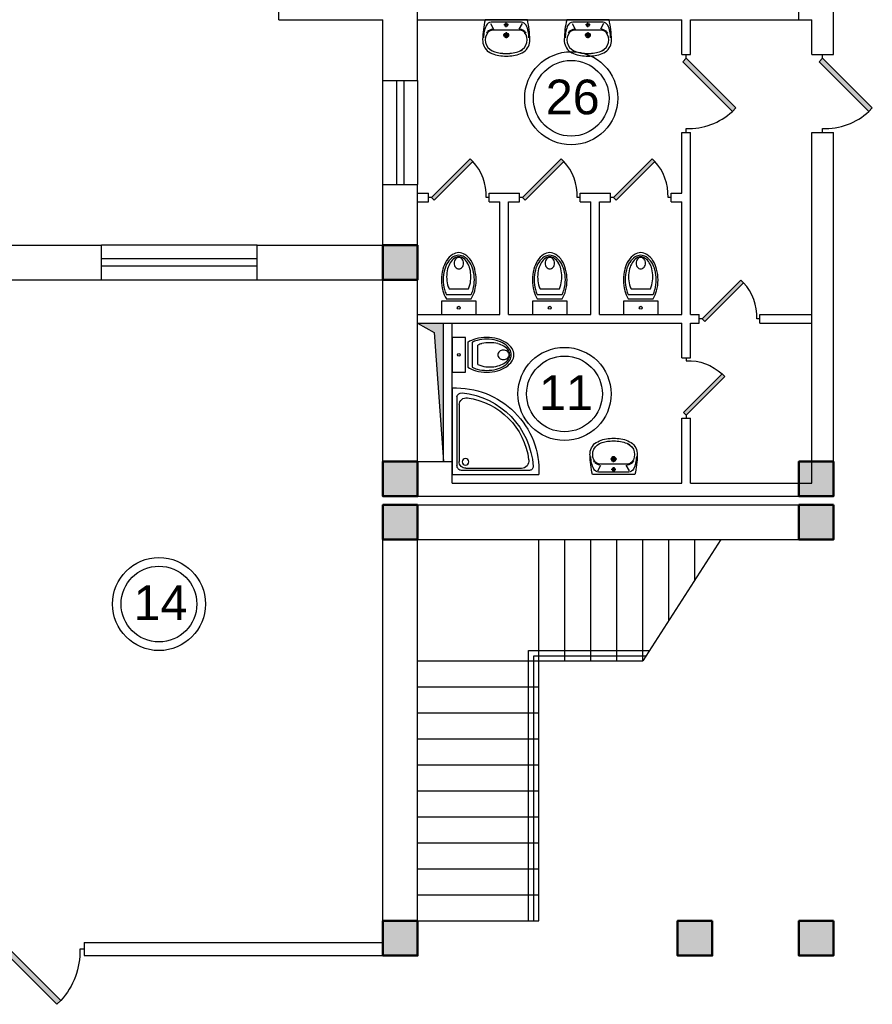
# Model space of a CAD drawing. Header units: millimetres. Extents: x 151654 to 877351, y 70322 to 154322.
# Tile 35 of 173: x 244079 to 253920, y 99777 to 111138. Entities that reach past the tile are written whole.
import ezdxf

# ---------------------------------------------------------------- set-up
doc = ezdxf.new("R2010")
doc.units = ezdxf.units.MM
doc.layers.add('kolonn', color=7, linetype='Continuous')
doc.layers.add('su', color=7, linetype='Continuous')
doc.styles.get("Standard").update_dxf_attribs({"font": 'arial.ttf'})

# ---------------------------------------------------------------- blocks, each defined once
blk = doc.blocks.new('ghsdd')
at = {"ltscale": 50, "true_color": 0x757575}
h = blk.add_hatch(color=8, dxfattribs=at)
h.paths.add_polyline_path([(0, 200), (-200, 200), (-200, 0), (0, 0)])
h.paths.add_polyline_path([(200, 0), (200, 200), (0, 200), (0, 0)])
h.paths.add_polyline_path([(0, 0), (-200, 0), (-200, -200), (0, -200)])
h.paths.add_polyline_path([(0, 0), (0, -200), (200, -200), (200, 0)])
at = {"lineweight": 50, "ltscale": 50}
blk.add_lwpolyline([(200, 200), (200, -200), (-200, -200), (-200, 200), (200, 200)], dxfattribs=at)
blk = doc.blocks.new('jfgjhsdf')
blk.add_hatch(color=1).paths.add_polyline_path([(-593, 731), (-637, 687), (0, 50), (44, 94)])
at = {"color": 1}
for p, q in [((0, 1000), (0, 950)), ((0, 50), (0, 0))]:
    blk.add_line(p, q, dxfattribs=at)
blk.add_lwpolyline([(0, 50), (-637, 687), (-593, 731), (44, 94), (0, 50)], dxfattribs=at)
blk.add_arc((-33, 130), 821, 87.662, 132.9147, dxfattribs=at)
blk = doc.blocks.new('Podd_igl_as100x100')
for p, q in [((0, 1000), (0, 0)), ((-80, 808), (-80, 153)), ((-54, 897), (-54, 104)), ((0, 0), (-1000, 0)), ((-106, 50), (-891, 50)), ((-158, 74), (-799, 73))]:
    blk.add_line(p, q)
blk.add_circle((-152, 149), 37.8)
for centre, radius, start, end in [((-42, 42), 959, 87.5145, 182.4855), ((-22, 34), 914, 95.7508, 176.1666), ((-109, 889), 55.4, 7.9715, 94.7418), ((-67, 71), 821, 97.4497, 172.9032), ((-160, 806), 80.2, 1.4931, 100.036), ((-799, 157), 84.3, 169.7158, 269.999), ((-155, 149), 75.6, 267.8648, 3.2153), ((-891, 93), 43.1, 176.352, 270.7469), ((-107, 102), 52.6, 270.31, 1.996)]:
    blk.add_arc(centre, radius, start, end)
blk = doc.blocks.new('UniTAZZ_3')
for p, q in [((-230, -144), (-230, 144)), ((-178, -144), (-178, 144)), ((-152, 200), (-152, -200)), ((0, 200), (-152, 200)), ((0, -200), (0, 200)), ((-293, -112), (-293, 112)), ((-152, -200), (0, -200))]:
    blk.add_line(p, q)
blk.add_circle((-76, 0), 17)
for centre, radius, start, end in [((-493, -57), 235, 122.5078, 146.9765), ((-485, -51), 211, 122.5078, 146.9765), ((-435, -148), 343, 104.7867, 122.5078), ((-433, -133), 308, 104.7867, 122.5078), ((-462, -121), 257, 104.1209, 121.2723), ((-432, -238), 378, 90, 104.1209), ((-397, -291), 491, 90, 104.7867), ((-399, -261), 441, 90, 104.7867), ((-432, -238), 378, 75.8791, 90), ((-399, -261), 441, 75.2133, 90), ((-397, -291), 491, 75.2133, 90), ((-403, -121), 257, 64.7964, 75.8791), ((-365, -133), 308, 63.9053, 75.2133), ((-359, -148), 343, 58.1489, 75.2133), ((-581, 0), 131, 146.9765, 180), ((-581, 0), 131, 180, 213.0235), ((-564, 0), 117, 146.9765, 180), ((-575, 0), 87.7, 145.7058, 180), ((-575, 0), 87.7, 180, 214.2942), ((-610, 0), 46, 153.6325, 180), ((-610, 0), 46, 180, 206.3675), ((-600, -5), 56.5, 129.8827, 153.6325), ((-507, -46), 170, 121.2723, 145.7058), ((-594, -12), 66, 109.092, 129.8827), ((-590, -23), 78.1, 90, 109.092), ((-590, -23), 78.1, 70.908, 90), ((-586, -12), 66, 50.1173, 70.908), ((-580, -5), 56.5, 26.3675, 50.1173), ((-571, 0), 46, 0, 26.3675), ((-571, 0), 46, 333.6325, 0), ((-493, 57), 235, 213.0235, 237.4922), ((-564, 0), 117, 180, 213.0235), ((-485, 51), 211, 213.0235, 237.4922), ((-600, 5), 56.5, 206.3675, 230.1173), ((-507, 47), 170, 214.2942, 238.7277), ((-594, 12), 66, 230.1173, 250.908), ((-590, 24), 78.1, 250.908, 270), ((-462, 121), 257, 238.7277, 255.8791), ((-590, 24), 78.1, 270, 289.092), ((-586, 12), 66, 289.092, 309.8827), ((-580, 5), 56.5, 309.8827, 333.6325), ((-403, 121), 257, 284.1209, 295.2036), ((-435, 148), 343, 237.4922, 255.2133), ((-433, 132), 308, 237.4922, 255.2133), ((-432, 238), 378, 255.8791, 270), ((-397, 291), 491, 255.2133, 270), ((-399, 261), 441, 255.2133, 270), ((-432, 238), 378, 270, 284.1209), ((-399, 261), 441, 270, 284.7867), ((-397, 291), 491, 270, 284.7867), ((-365, 132), 308, 284.7867, 296.0947), ((-359, 148), 343, 284.7867, 301.8511)]:
    blk.add_arc(centre, radius, start, end)
blk = doc.blocks.new('UM_8')
for p, q in [((244, 0), (-244, 0)), ((-182, -45), (-146, -110)), ((175, -30), (-175, -30)), ((27, -61), (-27, -61)), ((0, -88), (0, -34)), ((182, -45), (146, -110)), ((142, -120), (-132, -120)), ((35, -180), (-35, -180)), ((0, -145), (0, -215))]:
    blk.add_line(p, q)
for centre, radius in [((0, -61), 17), ((0, -180), 27), ((0, -180), 17)]:
    blk.add_circle(centre, radius)
for centre, radius, start, end in [((-244, 0), 0.5, 90, 167.3206), ((244, 0), 0.5, 12.6794, 90), ((894, -257), 1167, 167.3206, 178.6525), ((68, -206), 330, 154.5977, 180.3349), ((-175, -90), 60, 90, 154.5977), ((-139, -232), 123, 98.7111, 129.9424), ((139, -232), 123, 50.0576, 81.2889), ((175, -90), 60, 25.4023, 90), ((-68, -206), 330, 359.6651, 25.4023), ((-894, -257), 1167, 1.3475, 12.6794), ((-104, -233), 138, 141.0504, 245.2718), ((-104, -233), 148, 141.0504, 147.7493), ((-139, -232), 113, 86.1548, 129.9424), ((139, -232), 113, 50.0576, 93.8452), ((104, -233), 138, 294.7282, 38.9496), ((104, -233), 148, 32.2507, 38.9496), ((-104, -234), 169, 178.312, 234.1043), ((-273, -229), 0.5, 358.312, 358.6525), ((104, -234), 169, 305.8957, 1.688), ((273, -229), 0.5, 181.3475, 181.688), ((-27, -71), 347, 239.6448, 267.5368), ((-27, -71), 317, 244.8898, 267.5368), ((0, 80), 500, 265.1692, 274.8308), ((0, 80), 470, 265.1692, 274.8308), ((27, -71), 317, 272.4632, 300.3552), ((27, -71), 347, 272.4632, 300.3552)]:
    blk.add_arc(centre, radius, start, end)

msp = doc.modelspace()

# ---------------------------------------------------------------- hatches: boundary and pattern name
msp.add_hatch(color=256).paths.add_polyline_path([(248972.2, 107638.4), (248672.2, 107638.4), (248864.7, 107528.8), (248972.2, 106038.4)])

# ---------------------------------------------------------------- linework, layer by layer
at = {"lineweight": 30}
for p, q in [((253472.2, 110738.4), (253472.2, 114804.1)), ((253072.2, 111138.4), (253072.2, 114638.4)), ((247072.2, 111138.4), (247072.2, 112838.4)), ((248672.2, 110438.4), (248672.2, 111538.4)), ((247072.2, 111138.4), (248272.2, 111138.4)), ((248272.2, 110438.4), (248272.2, 111138.4)), ((248672.2, 111138.4), (251722.2, 111138.4)), ((251722.2, 110738.4), (251722.2, 111138.4)), ((251822.2, 110738.4), (251822.2, 111138.4)), ((251822.2, 111138.4), (253222.2, 111138.4)), ((253222.2, 110738.4), (253222.2, 111138.4)), ((251722.2, 110738.4), (251822.2, 110738.4)), ((253222.2, 110738.4), (253472.2, 110738.4)), ((248272.2, 110438.4), (248672.2, 110438.4)), ((251722.2, 109838.4), (251822.2, 109838.4)), ((251722.2, 109138.4), (251722.2, 109838.4)), ((251822.2, 107738.4), (251822.2, 109838.4)), ((253222.2, 105788.4), (253222.2, 109838.4)), ((253222.2, 109838.4), (253472.2, 109838.4)), ((253472.2, 105638.4), (253472.2, 109838.4)), ((248272.2, 108538.4), (248272.2, 109238.4)), ((248272.2, 109238.4), (248672.2, 109238.4)), ((248672.2, 106038.4), (248672.2, 109238.4)), ((248672.2, 109138.4), (248797.2, 109138.4)), ((248797.2, 109038.4), (248797.2, 109138.4)), ((249497.2, 109038.4), (249497.2, 109138.4)), ((249497.2, 109138.4), (249847.2, 109138.4)), ((249847.2, 109038.4), (249847.2, 109138.4)), ((250547.2, 109038.4), (250547.2, 109138.4)), ((250547.2, 109138.4), (250897.2, 109138.4)), ((250897.2, 109038.4), (250897.2, 109138.4)), ((251597.2, 109038.4), (251597.2, 109138.4)), ((251597.2, 109138.4), (251722.2, 109138.4)), ((248672.2, 109038.4), (248797.2, 109038.4)), ((249497.2, 109038.4), (249622.2, 109038.4)), ((249622.2, 107738.4), (249622.2, 109038.4)), ((249722.2, 107738.4), (249722.2, 109038.4)), ((249722.2, 109038.4), (249847.2, 109038.4)), ((250547.2, 109038.4), (250672.2, 109038.4)), ((250672.2, 107738.4), (250672.2, 109038.4)), ((250772.2, 107738.4), (250772.2, 109038.4)), ((250772.2, 109038.4), (250897.2, 109038.4)), ((251597.2, 109038.4), (251722.2, 109038.4)), ((251722.2, 107738.4), (251722.2, 109038.4)), ((243172.2, 108538.4), (245022.2, 108538.4)), ((245022.2, 108138.4), (245022.2, 108538.4)), ((246822.2, 108138.4), (246822.2, 108538.4)), ((246822.2, 108538.4), (248272.2, 108538.4)), ((243572.2, 108138.4), (245022.2, 108138.4)), ((246822.2, 108138.4), (248272.2, 108138.4)), ((248272.2, 105638.4), (248272.2, 108138.4)), ((248672.2, 107738.4), (249622.2, 107738.4)), ((249722.2, 107738.4), (250672.2, 107738.4)), ((250772.2, 107738.4), (251722.2, 107738.4)), ((251822.2, 107738.4), (251922.2, 107738.4)), ((251922.2, 107638.4), (251922.2, 107738.4)), ((252622.2, 107638.4), (252622.2, 107738.4)), ((252622.2, 107738.4), (253222.2, 107738.4)), ((248672.2, 107638.4), (251722.2, 107638.4)), ((248972.2, 106038.4), (248972.2, 107638.4)), ((249072.2, 105788.4), (249072.2, 107638.4)), ((251722.2, 107238.4), (251722.2, 107638.4)), ((251822.2, 107638.4), (251922.2, 107638.4)), ((251822.2, 107238.4), (251822.2, 107638.4)), ((252622.2, 107638.4), (253222.2, 107638.4)), ((251722.2, 107238.4), (251822.2, 107238.4)), ((251722.2, 105788.4), (251722.2, 106538.4)), ((251722.2, 106538.4), (251822.2, 106538.4)), ((251822.2, 105788.4), (251822.2, 106538.4)), ((248672.2, 106038.4), (249072.2, 106038.4)), ((249072.2, 105788.4), (251722.2, 105788.4)), ((251822.2, 105788.4), (253222.2, 105788.4)), ((248272.2, 105638.4), (253472.2, 105638.4)), ((248272.2, 100488.4), (248272.2, 105538.4)), ((248272.2, 105538.4), (253472.2, 105538.4)), ((253472.2, 105138.4), (253472.2, 105538.4)), ((248672.2, 100338.4), (248672.2, 105138.4)), ((248672.2, 105138.4), (253472.2, 105138.4)), ((244822.2, 100488.4), (244822.2, 100338.4)), ((244822.2, 100488.4), (248272.2, 100488.4)), ((244822.2, 100338.4), (248672.2, 100338.4))]:
    msp.add_line(p, q, dxfattribs=at)
at = {"color": 1}
for p, q in [((248272.2, 109238.4), (248272.2, 110438.4)), ((248432.2, 109238.4), (248432.2, 110438.4)), ((248512.2, 110438.4), (248512.2, 109238.4)), ((248672.2, 110438.4), (248672.2, 109238.4)), ((246822.2, 108538.4), (245022.2, 108538.4)), ((246822.2, 108378.4), (245022.2, 108378.4)), ((245022.2, 108298.4), (246822.2, 108298.4)), ((245022.2, 108138.4), (246822.2, 108138.4)), ((249952.2, 100738.4), (249952.2, 103858.4)), ((249952.2, 103858.4), (251349.3, 103858.4)), ((250012.2, 100738.4), (250012.2, 103798.4)), ((250012.2, 103798.4), (251310.8, 103798.4))]:
    msp.add_line(p, q, dxfattribs=at)
for p, q in [((250072.2, 100738.4), (250072.2, 105138.4)), ((250372.2, 103738.4), (250372.2, 105138.4)), ((250672.2, 103738.4), (250672.2, 105138.4)), ((250972.2, 103738.4), (250972.2, 105138.4)), ((251272.2, 103738.4), (251272.2, 105138.4)), ((252172.2, 105138.4), (251272.2, 103738.4)), ((251572.2, 104205.1), (251572.2, 105138.4)), ((251872.2, 104671.7), (251872.2, 105138.4)), ((248672.2, 103738.4), (251272.2, 103738.4)), ((248672.2, 103438.4), (250072.2, 103438.4)), ((248672.2, 103138.4), (250072.2, 103138.4)), ((248672.2, 102838.4), (250072.2, 102838.4)), ((248672.2, 102538.4), (250072.2, 102538.4)), ((248672.2, 102238.4), (250072.2, 102238.4)), ((248672.2, 101938.4), (250072.2, 101938.4)), ((248672.2, 101638.4), (250072.2, 101638.4)), ((248672.2, 101338.4), (250072.2, 101338.4)), ((248672.2, 101038.4), (250072.2, 101038.4)), ((248672.2, 100738.4), (250072.2, 100738.4))]:
    msp.add_line(p, q)
msp.add_lwpolyline([(248672.2, 107638.4), (248864.7, 107528.8), (248972.2, 106038.4)])
for centre, radius in [((250444.8, 110232), 537), ((250444.8, 110232), 437), ((250367.3, 106820.4), 537), ((250367.3, 106820.4), 437), ((245687.1, 104395.4), 537), ((245687.1, 104395.4), 437)]:
    msp.add_circle(centre, radius, dxfattribs=at)

# ---------------------------------------------------------------- block references
for p, xscale, yscale, zscale, rotation in [((251772.2, 110738.4), 0.8999999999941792, 0.8999999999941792, 0.8999999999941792, 180), ((253347.2, 110738.4), 0.8999999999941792, 0.8999999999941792, 0.8999999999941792, 180), ((248797.2, 109088.4), 0.7000000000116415, 0.7000000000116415, 0.7000000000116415, 270), ((249847.2, 109088.4), 0.7000000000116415, 0.7000000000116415, 0.7000000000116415, 270), ((250897.2, 109088.4), 0.7000000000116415, 0.7000000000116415, 0.7000000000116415, 270), ((251922.2, 107688.4), 0.7000000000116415, 0.7000000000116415, 0.7000000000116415, 270)]:
    msp.add_blockref('jfgjhsdf', p, dxfattribs=dict(xscale=xscale, yscale=yscale, zscale=zscale, rotation=rotation))
at = {"xscale": -0.6999999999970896, "yscale": 0.7000000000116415, "zscale": 0.6999999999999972}
msp.add_blockref('jfgjhsdf', (251772.2, 106538.4), dxfattribs=at)
at = {"xscale": -1, "rotation": 270}
msp.add_blockref('jfgjhsdf', (243822.2, 100413.4), dxfattribs=at)
at = {"layer": 'kolonn'}
for p in [(248472.2, 108338.4), (248472.2, 105838.4), (253272.2, 105838.4), (248472.2, 105338.4), (253272.2, 105338.4), (248472.2, 100538.4), (251872.2, 100538.4), (253272.2, 100538.4)]:
    msp.add_blockref('ghsdd', p, dxfattribs=at)
at = {"layer": 'su'}
for p in [(249695.3, 111138.4), (250637.3, 111138.4)]:
    msp.add_blockref('UM_8', p, dxfattribs=at)
for p, rotation in [((249147.2, 107738.4), 270), ((250197.2, 107738.4), 270), ((251247.2, 107738.4), 270), ((249072.2, 107271.4), 180)]:
    msp.add_blockref('UniTAZZ_3', p, dxfattribs=dict(at, rotation=rotation))
at = {"layer": 'su', "xscale": -1}
msp.add_blockref('Podd_igl_as100x100', (249072.2, 105888.4), dxfattribs=at)
at = {"layer": 'su', "xscale": -1, "rotation": 180}
msp.add_blockref('UM_8', (250934.7, 105888.4), dxfattribs=at)

# ---------------------------------------------------------------- texts
at = {"color": 1}
for s, p in [('26', (250151.6, 110046.9)), ('11', (250074.2, 106635.2)), ('14', (245393.9, 104210.2))]:
    msp.add_text(s, height=400, dxfattribs=at).set_placement(p)

doc.saveas('drawing.dxf')
